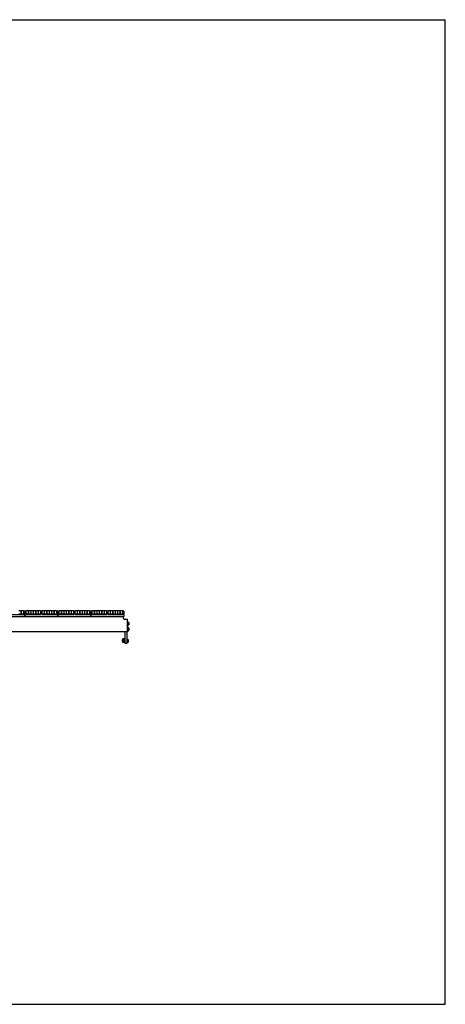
# Model space of a CAD drawing. Header units: inches. Extents: x 0 to 176, y 0 to 136.
# Tile 11 of 11: x 117 to 176, y 0 to 136. Entities that reach past the tile are written whole.
import ezdxf

# ---------------------------------------------------------------- set-up
doc = ezdxf.new("R2010")
doc.units = ezdxf.units.IN
doc.header["$LTSCALE"] = 9.68
doc.header["$MEASUREMENT"] = 0
doc.layers.get('0').update_dxf_attribs({"linetype": 'CONTINUOUS'})
for name, color, linetype in [('518353_WW_518353_34_BL4', 7, 'CONTINUOUS'), ('520309_BL123', 7, 'CONTINUOUS'), ('532387_BL136', 7, 'CONTINUOUS'), ('807_1830_11_1_SOLID1_BL261', 7, 'CONTINUOUS'), ('807_1830_11_1_SOLID1_BL273', 7, 'CONTINUOUS'), ('807_1830_11_1_SOLID1_BL285', 7, 'CONTINUOUS'), ('807_1830_12_1_SOLID1_BL254', 7, 'CONTINUOUS'), ('807_1830_12_1_SOLID1_BL266', 7, 'CONTINUOUS'), ('807_1830_12_1_SOLID1_BL278', 7, 'CONTINUOUS'), ('807_1830_13_1_SOLID1_BL256', 7, 'CONTINUOUS'), ('807_1830_13_1_SOLID1_BL268', 7, 'CONTINUOUS'), ('807_1830_13_1_SOLID1_BL280', 7, 'CONTINUOUS'), ('807_1830_19_1_SOLID1_BL255', 7, 'CONTINUOUS'), ('807_1830_19_1_SOLID1_BL267', 7, 'CONTINUOUS'), ('807_1830_19_1_SOLID1_BL279', 7, 'CONTINUOUS'), ('807_1830_1_SOLID1_BL253', 7, 'CONTINUOUS'), ('807_1830_1_SOLID1_BL265', 7, 'CONTINUOUS'), ('807_1830_1_SOLID1_BL277', 7, 'CONTINUOUS'), ('807_1830_20_1_SOLID1_BL251', 7, 'CONTINUOUS'), ('807_1830_20_1_SOLID1_BL263', 7, 'CONTINUOUS'), ('807_1830_20_1_SOLID1_BL275', 7, 'CONTINUOUS'), ('807_1830_20_1_SOLID1_BL287', 7, 'CONTINUOUS'), ('807_1830_22_1_SOLID1_BL143', 7, 'CONTINUOUS'), ('807_1830_22_1_SOLID1_BL156', 7, 'CONTINUOUS'), ('807_1830_22_1_SOLID1_BL157', 7, 'CONTINUOUS'), ('807_1830_22_1_SOLID1_BL158', 7, 'CONTINUOUS'), ('807_1830_29_1_SOLID1_BL250', 7, 'CONTINUOUS'), ('807_1830_29_1_SOLID1_BL262', 7, 'CONTINUOUS'), ('807_1830_29_1_SOLID1_BL274', 7, 'CONTINUOUS'), ('807_1830_29_1_SOLID1_BL286', 7, 'CONTINUOUS'), ('807_1830_30_1_SOLID1_BL260', 7, 'CONTINUOUS'), ('807_1830_30_1_SOLID1_BL272', 7, 'CONTINUOUS'), ('807_1830_30_1_SOLID1_BL284', 7, 'CONTINUOUS'), ('807_1830_34_1_SOLID1_BL259', 7, 'CONTINUOUS'), ('807_1830_34_1_SOLID1_BL271', 7, 'CONTINUOUS'), ('807_1830_34_1_SOLID1_BL283', 7, 'CONTINUOUS'), ('807_1830_35_1_SOLID1_BL257', 7, 'CONTINUOUS'), ('807_1830_35_1_SOLID1_BL269', 7, 'CONTINUOUS'), ('807_1830_35_1_SOLID1_BL281', 7, 'CONTINUOUS'), ('807_1830_4_1_SOLID1_BL252', 7, 'CONTINUOUS'), ('807_1830_4_1_SOLID1_BL264', 7, 'CONTINUOUS'), ('807_1830_4_1_SOLID1_BL276', 7, 'CONTINUOUS'), ('807_1830_5_1_SOLID1_BL258', 7, 'CONTINUOUS'), ('807_1830_5_1_SOLID1_BL270', 7, 'CONTINUOUS'), ('807_1830_5_1_SOLID1_BL282', 7, 'CONTINUOUS'), ('960616MSSF_BL13', 7, 'CONTINUOUS'), ('960616MSSF_BL26', 7, 'CONTINUOUS'), ('960616MSSF_BL291', 7, 'CONTINUOUS')]:
    doc.layers.add(name, color=color, linetype=linetype)

# ---------------------------------------------------------------- blocks, each defined once
blk = doc.blocks.new('518353_WW_518353_34_BL4', base_point=(91.37, 87.5))
at = {"layer": '518353_WW_518353_34_BL4', "color": 7, "linetype": 'CONTINUOUS'}
for p, q in [((117.91, 53.56), (117.88, 53.56)), ((122.47, 53.56), (122.44, 53.56)), ((127.03, 53.56), (127, 53.56)), ((131.52, 53.32), (131.52, 53.56)), ((131.64, 53.2), (132.1, 53.2)), ((132.1, 51.45), (132.1, 53.2)), ((132.1, 51.45), (96.93, 51.45))]:
    blk.add_line(p, q, dxfattribs=at)
blk.add_arc((131.64, 53.32), 0.125, 180, 270, dxfattribs=at)
blk = doc.blocks.new('960616MSSF_BL13', base_point=(90.35, 86.78))
at = {"layer": '960616MSSF_BL13', "color": 7, "linetype": 'CONTINUOUS'}
for p, q in [((131.37, 50.31), (131.38, 50.33)), ((131.38, 50.33), (131.43, 50.33)), ((131.38, 50.09), (131.38, 50.33)), ((131.62, 50.33), (131.75, 50.33)), ((132, 50.48), (132.05, 50.48)), ((132.05, 50.48), (132.05, 49.94)), ((132.05, 50.39), (132.15, 50.39)), ((132.15, 50.39), (132.16, 50.38)), ((132.17, 50.36), (132.16, 50.38)), ((132.17, 50.36), (132.17, 50.06)), ((131.37, 50.1), (131.37, 50.31)), ((131.37, 50.1), (131.38, 50.09)), ((131.38, 50.09), (131.43, 50.09)), ((131.62, 50.09), (131.75, 50.09)), ((132, 49.94), (132.05, 49.94)), ((132.05, 50.31), (132.15, 50.31)), ((132.05, 50.13), (132.15, 50.13)), ((132.05, 50.03), (132.15, 50.03)), ((132.15, 50.03), (132.16, 50.03)), ((132.17, 50.06), (132.16, 50.03))]:
    blk.add_line(p, q, dxfattribs=at)
for points, knots in [([(132.16, 50.38), (132.16, 50.38), (132.16, 50.37), (132.17, 50.36), (132.17, 50.36), (132.17, 50.35), (132.17, 50.34), (132.17, 50.34), (132.16, 50.33), (132.16, 50.32), (132.16, 50.32), (132.15, 50.31)], [0, 0, 0, 0, 0.129736, 0.253834, 0.373695, 0.432869, 0.492017, 0.611675, 0.735403, 0.864732, 1, 1, 1, 1]), ([(132.15, 50.31), (132.16, 50.31), (132.16, 50.29), (132.16, 50.27), (132.17, 50.24), (132.17, 50.22), (132.17, 50.2), (132.16, 50.18), (132.16, 50.15), (132.16, 50.14), (132.15, 50.13)], [0, 0, 0, 0, 0.125019, 0.250023, 0.375015, 0.5, 0.624985, 0.749977, 0.874981, 1, 1, 1, 1]), ([(132.15, 50.13), (132.16, 50.13), (132.16, 50.12), (132.16, 50.11), (132.17, 50.09), (132.17, 50.08), (132.17, 50.07), (132.16, 50.05), (132.16, 50.04), (132.16, 50.03), (132.15, 50.03)], [0, 0, 0, 0, 0.128962, 0.254921, 0.378248, 0.500004, 0.621761, 0.745092, 0.871044, 1, 1, 1, 1])]:
    blk.add_open_spline(points, degree=3, knots=knots, dxfattribs=at)
blk = doc.blocks.new('960616MSSF_BL26', base_point=(91.51, 88.02))
at = {"layer": '960616MSSF_BL26', "color": 7, "linetype": 'CONTINUOUS'}
for p, q in [((132.1, 52.85), (132.16, 52.85)), ((132.1, 52.31), (132.16, 52.31)), ((132.16, 52.85), (132.16, 52.31)), ((132.16, 52.74), (132.26, 52.74)), ((132.16, 52.74), (132.26, 52.74)), ((132.16, 52.58), (132.26, 52.58)), ((132.16, 52.42), (132.26, 52.42)), ((132.28, 52.73), (132.27, 52.74)), ((132.28, 52.43), (132.27, 52.42)), ((132.28, 52.73), (132.28, 52.43))]:
    blk.add_line(p, q, dxfattribs=at)
for points, knots in [([(132.26, 52.74), (132.26, 52.74), (132.26, 52.74), (132.26, 52.74), (132.27, 52.74), (132.27, 52.74), (132.27, 52.74), (132.27, 52.74), (132.27, 52.74), (132.27, 52.74), (132.27, 52.74), (132.27, 52.74), (132.27, 52.74)], [0, 0, 0, 0, 0.207334, 0.395169, 0.56139, 0.703732, 0.81999, 0.908503, 0.941976, 0.968184, 0.9873, 1, 1, 1, 1]), ([(132.27, 52.74), (132.27, 52.74), (132.27, 52.74), (132.27, 52.74), (132.27, 52.74), (132.27, 52.74), (132.27, 52.74), (132.27, 52.74), (132.27, 52.74), (132.27, 52.74), (132.27, 52.74), (132.27, 52.74), (132.27, 52.74), (132.27, 52.74), (132.26, 52.74), (132.26, 52.74), (132.26, 52.74), (132.26, 52.74)], [0, 0, 0, 0, 0.00499, 0.009765, 0.015361, 0.022449, 0.042206, 0.070138, 0.106468, 0.151145, 0.203981, 0.264753, 0.333212, 0.409052, 0.581499, 0.779351, 1, 1, 1, 1]), ([(132.26, 52.74), (132.26, 52.73), (132.26, 52.72), (132.27, 52.7), (132.27, 52.68), (132.27, 52.66), (132.27, 52.64), (132.27, 52.62), (132.26, 52.6), (132.26, 52.58), (132.26, 52.58)], [0, 0, 0, 0, 0.125633, 0.250781, 0.375513, 0.5, 0.624487, 0.749219, 0.874368, 1, 1, 1, 1]), ([(132.26, 52.58), (132.26, 52.57), (132.26, 52.56), (132.27, 52.54), (132.27, 52.52), (132.27, 52.5), (132.27, 52.48), (132.27, 52.46), (132.26, 52.44), (132.26, 52.43), (132.26, 52.42)], [0, 0, 0, 0, 0.125779, 0.250962, 0.375633, 0.500001, 0.624369, 0.74904, 0.874222, 1, 1, 1, 1]), ([(132.26, 52.42), (132.26, 52.42), (132.26, 52.42), (132.26, 52.42), (132.27, 52.42), (132.27, 52.42), (132.27, 52.42), (132.27, 52.42), (132.27, 52.42), (132.27, 52.42), (132.27, 52.42), (132.27, 52.42), (132.27, 52.42)], [0, 0, 0, 0, 0.207334, 0.395169, 0.56139, 0.703732, 0.81999, 0.908503, 0.941976, 0.968184, 0.9873, 1, 1, 1, 1])]:
    blk.add_open_spline(points, degree=3, knots=knots, dxfattribs=at)
blk = doc.blocks.new('520309_BL123', base_point=(89.4, 86.64))
at = {"layer": '520309_BL123', "color": 7, "linetype": 'CONTINUOUS'}
for p, q in [((131.75, 49.83), (131.75, 51.45)), ((132, 51.45), (132, 49.83)), ((132, 49.83), (131.75, 49.83))]:
    blk.add_line(p, q, dxfattribs=at)
blk = doc.blocks.new('532387_BL136', base_point=(89.59, 86.51))
at = {"layer": '532387_BL136', "color": 7, "linetype": 'CONTINUOUS'}
for p, q in [((131.62, 50.46), (131.43, 50.46)), ((131.43, 49.96), (131.43, 50.46)), ((131.62, 49.96), (131.62, 50.46)), ((131.62, 49.96), (131.43, 49.96))]:
    blk.add_line(p, q, dxfattribs=at)
blk = doc.blocks.new('807_1830_22_1_SOLID1_BL143', base_point=(83.79, 81.44))
at = {"layer": '807_1830_22_1_SOLID1_BL143', "color": 7, "linetype": 'CONTINUOUS'}
for p, q in [((113.35, 53.56), (117.88, 53.56)), ((115.69, 53.85), (117.75, 53.85)), ((117.41, 54.3), (117.38, 54.3)), ((117.41, 54.04), (117.38, 54.04)), ((117.88, 54.3), (117.72, 54.3)), ((117.75, 54.04), (117.72, 54.04)), ((117.75, 53.85), (117.75, 54.3)), ((117.88, 54.3), (117.88, 53.56))]:
    blk.add_line(p, q, dxfattribs=at)
blk = doc.blocks.new('807_1830_22_1_SOLID1_BL156', base_point=(90.63, 88.28))
at = {"layer": '807_1830_22_1_SOLID1_BL156', "color": 7, "linetype": 'CONTINUOUS'}
for p, q in [((127.2, 54.3), (127.03, 54.3)), ((127.03, 53.56), (127.03, 54.3)), ((127.03, 53.56), (131.56, 53.56)), ((127.17, 54.3), (127.17, 53.85)), ((127.2, 54.04), (127.17, 54.04)), ((127.17, 53.85), (129.23, 53.85)), ((127.54, 54.3), (127.51, 54.3)), ((127.54, 54.04), (127.51, 54.04)), ((127.88, 54.3), (127.85, 54.3)), ((127.88, 54.04), (127.85, 54.04)), ((128.22, 54.3), (128.19, 54.3)), ((128.22, 54.04), (128.19, 54.04)), ((128.55, 54.3), (128.52, 54.3)), ((128.55, 54.04), (128.52, 54.04)), ((128.89, 54.3), (128.86, 54.3)), ((128.89, 54.04), (128.86, 54.04)), ((129.4, 54.3), (129.2, 54.3)), ((129.23, 54.04), (129.2, 54.04)), ((129.23, 53.85), (129.23, 54.3)), ((129.37, 54.3), (129.37, 53.85)), ((129.4, 54.04), (129.37, 54.04)), ((129.37, 53.85), (131.43, 53.85)), ((129.73, 54.3), (129.7, 54.3)), ((129.73, 54.04), (129.7, 54.04)), ((130.07, 54.3), (130.04, 54.3)), ((130.07, 54.04), (130.04, 54.04)), ((130.41, 54.3), (130.38, 54.3)), ((130.41, 54.04), (130.38, 54.04)), ((130.75, 54.3), (130.72, 54.3)), ((130.75, 54.04), (130.72, 54.04)), ((131.09, 54.3), (131.06, 54.3)), ((131.09, 54.04), (131.06, 54.04)), ((131.56, 54.3), (131.4, 54.3)), ((131.43, 54.04), (131.4, 54.04)), ((131.43, 53.85), (131.43, 54.3)), ((131.56, 54.3), (131.56, 53.56))]:
    blk.add_line(p, q, dxfattribs=at)
blk = doc.blocks.new('807_1830_22_1_SOLID1_BL157', base_point=(88.35, 86))
at = {"layer": '807_1830_22_1_SOLID1_BL157', "color": 7, "linetype": 'CONTINUOUS'}
for p, q in [((122.64, 54.3), (122.47, 54.3)), ((122.47, 53.56), (122.47, 54.3)), ((122.47, 53.56), (127, 53.56)), ((122.61, 54.3), (122.61, 53.85)), ((122.64, 54.04), (122.61, 54.04)), ((122.61, 53.85), (124.67, 53.85)), ((122.98, 54.3), (122.95, 54.3)), ((122.98, 54.04), (122.95, 54.04)), ((123.32, 54.3), (123.29, 54.3)), ((123.32, 54.04), (123.29, 54.04)), ((123.66, 54.3), (123.63, 54.3)), ((123.66, 54.04), (123.63, 54.04)), ((123.99, 54.3), (123.96, 54.3)), ((123.99, 54.04), (123.96, 54.04)), ((124.33, 54.3), (124.3, 54.3)), ((124.33, 54.04), (124.3, 54.04)), ((124.84, 54.3), (124.64, 54.3)), ((124.67, 54.04), (124.64, 54.04)), ((124.67, 53.85), (124.67, 54.3)), ((124.81, 54.3), (124.81, 53.85)), ((124.84, 54.04), (124.81, 54.04)), ((124.81, 53.85), (126.87, 53.85)), ((125.17, 54.3), (125.14, 54.3)), ((125.17, 54.04), (125.14, 54.04)), ((125.51, 54.3), (125.48, 54.3)), ((125.51, 54.04), (125.48, 54.04)), ((125.85, 54.3), (125.82, 54.3)), ((125.85, 54.04), (125.82, 54.04)), ((126.19, 54.3), (126.16, 54.3)), ((126.19, 54.04), (126.16, 54.04)), ((126.53, 54.3), (126.5, 54.3)), ((126.53, 54.04), (126.5, 54.04)), ((127, 54.3), (126.84, 54.3)), ((126.87, 54.04), (126.84, 54.04)), ((126.87, 53.85), (126.87, 54.3)), ((127, 54.3), (127, 53.56))]:
    blk.add_line(p, q, dxfattribs=at)
blk = doc.blocks.new('807_1830_22_1_SOLID1_BL158', base_point=(86.07, 83.72))
at = {"layer": '807_1830_22_1_SOLID1_BL158', "color": 7, "linetype": 'CONTINUOUS'}
for p, q in [((118.08, 54.3), (117.91, 54.3)), ((117.91, 53.56), (117.91, 54.3)), ((117.91, 53.56), (122.44, 53.56)), ((118.05, 54.3), (118.05, 53.85)), ((118.08, 54.04), (118.05, 54.04)), ((118.05, 53.85), (120.11, 53.85)), ((118.42, 54.3), (118.39, 54.3)), ((118.42, 54.04), (118.39, 54.04)), ((118.76, 54.3), (118.73, 54.3)), ((118.76, 54.04), (118.73, 54.04)), ((119.1, 54.3), (119.07, 54.3)), ((119.1, 54.04), (119.07, 54.04)), ((119.43, 54.3), (119.4, 54.3)), ((119.43, 54.04), (119.4, 54.04)), ((119.77, 54.3), (119.74, 54.3)), ((119.77, 54.04), (119.74, 54.04)), ((120.28, 54.3), (120.08, 54.3)), ((120.11, 54.04), (120.08, 54.04)), ((120.11, 53.85), (120.11, 54.3)), ((120.25, 54.3), (120.25, 53.85)), ((120.28, 54.04), (120.25, 54.04)), ((120.25, 53.85), (122.31, 53.85)), ((120.61, 54.3), (120.58, 54.3)), ((120.61, 54.04), (120.58, 54.04)), ((120.95, 54.3), (120.92, 54.3)), ((120.95, 54.04), (120.92, 54.04)), ((121.29, 54.3), (121.26, 54.3)), ((121.29, 54.04), (121.26, 54.04)), ((121.63, 54.3), (121.6, 54.3)), ((121.63, 54.04), (121.6, 54.04)), ((121.97, 54.3), (121.94, 54.3)), ((121.97, 54.04), (121.94, 54.04)), ((122.44, 54.3), (122.28, 54.3)), ((122.31, 54.04), (122.28, 54.04)), ((122.31, 53.85), (122.31, 54.3)), ((122.44, 54.3), (122.44, 53.56))]:
    blk.add_line(p, q, dxfattribs=at)
blk = doc.blocks.new('807_1830_29_1_SOLID1_BL250', base_point=(91.28, 88.37))
at = {"layer": '807_1830_29_1_SOLID1_BL250', "color": 7, "linetype": 'CONTINUOUS'}
for p, q in [((131.4, 54.35), (131.09, 54.35)), ((131.09, 53.9), (131.09, 54.35)), ((131.4, 53.9), (131.09, 53.9)), ((131.4, 54.35), (131.4, 53.9))]:
    blk.add_line(p, q, dxfattribs=at)
blk = doc.blocks.new('807_1830_20_1_SOLID1_BL251', base_point=(91.11, 88.2))
at = {"layer": '807_1830_20_1_SOLID1_BL251', "color": 7, "linetype": 'CONTINUOUS'}
for p, q in [((131.06, 54.35), (130.75, 54.35)), ((130.75, 53.9), (130.75, 54.35)), ((131.06, 53.9), (130.75, 53.9)), ((131.06, 54.35), (131.06, 53.9))]:
    blk.add_line(p, q, dxfattribs=at)
blk = doc.blocks.new('807_1830_4_1_SOLID1_BL252', base_point=(90.94, 88.03))
at = {"layer": '807_1830_4_1_SOLID1_BL252', "color": 7, "linetype": 'CONTINUOUS'}
for p, q in [((130.72, 54.35), (130.41, 54.35)), ((130.41, 53.9), (130.41, 54.35)), ((130.72, 53.9), (130.41, 53.9)), ((130.72, 54.35), (130.72, 53.9))]:
    blk.add_line(p, q, dxfattribs=at)
blk = doc.blocks.new('807_1830_1_SOLID1_BL253', base_point=(90.77, 87.86))
at = {"layer": '807_1830_1_SOLID1_BL253', "color": 7, "linetype": 'CONTINUOUS'}
for p, q in [((130.38, 54.35), (130.07, 54.35)), ((130.07, 53.9), (130.07, 54.35)), ((130.38, 53.9), (130.07, 53.9)), ((130.38, 54.35), (130.38, 53.9))]:
    blk.add_line(p, q, dxfattribs=at)
blk = doc.blocks.new('807_1830_12_1_SOLID1_BL254', base_point=(90.6, 87.69))
at = {"layer": '807_1830_12_1_SOLID1_BL254', "color": 7, "linetype": 'CONTINUOUS'}
for p, q in [((130.04, 54.35), (129.73, 54.35)), ((129.73, 53.9), (129.73, 54.35)), ((130.04, 53.9), (129.73, 53.9)), ((130.04, 54.35), (130.04, 53.9))]:
    blk.add_line(p, q, dxfattribs=at)
blk = doc.blocks.new('807_1830_19_1_SOLID1_BL255', base_point=(90.43, 87.53))
at = {"layer": '807_1830_19_1_SOLID1_BL255', "color": 7, "linetype": 'CONTINUOUS'}
for p, q in [((129.7, 54.35), (129.4, 54.35)), ((129.4, 53.9), (129.4, 54.35)), ((129.7, 53.9), (129.4, 53.9)), ((129.7, 54.35), (129.7, 53.9))]:
    blk.add_line(p, q, dxfattribs=at)
blk = doc.blocks.new('807_1830_13_1_SOLID1_BL256', base_point=(90.18, 87.27))
at = {"layer": '807_1830_13_1_SOLID1_BL256', "color": 7, "linetype": 'CONTINUOUS'}
for p, q in [((129.2, 54.35), (128.89, 54.35)), ((128.89, 53.9), (128.89, 54.35)), ((129.2, 53.9), (128.89, 53.9)), ((129.2, 54.35), (129.2, 53.9))]:
    blk.add_line(p, q, dxfattribs=at)
blk = doc.blocks.new('807_1830_35_1_SOLID1_BL257', base_point=(90.01, 87.11))
at = {"layer": '807_1830_35_1_SOLID1_BL257', "color": 7, "linetype": 'CONTINUOUS'}
for p, q in [((128.86, 54.35), (128.55, 54.35)), ((128.55, 53.9), (128.55, 54.35)), ((128.86, 53.9), (128.55, 53.9)), ((128.86, 54.35), (128.86, 53.9))]:
    blk.add_line(p, q, dxfattribs=at)
blk = doc.blocks.new('807_1830_5_1_SOLID1_BL258', base_point=(89.84, 86.94))
at = {"layer": '807_1830_5_1_SOLID1_BL258', "color": 7, "linetype": 'CONTINUOUS'}
for p, q in [((128.52, 54.35), (128.22, 54.35)), ((128.22, 53.9), (128.22, 54.35)), ((128.52, 53.9), (128.22, 53.9)), ((128.52, 54.35), (128.52, 53.9))]:
    blk.add_line(p, q, dxfattribs=at)
blk = doc.blocks.new('807_1830_34_1_SOLID1_BL259', base_point=(89.67, 86.77))
at = {"layer": '807_1830_34_1_SOLID1_BL259', "color": 7, "linetype": 'CONTINUOUS'}
for p, q in [((128.19, 54.35), (127.88, 54.35)), ((127.88, 53.9), (127.88, 54.35)), ((128.19, 53.9), (127.88, 53.9)), ((128.19, 54.35), (128.19, 53.9))]:
    blk.add_line(p, q, dxfattribs=at)
blk = doc.blocks.new('807_1830_30_1_SOLID1_BL260', base_point=(89.51, 86.6))
at = {"layer": '807_1830_30_1_SOLID1_BL260', "color": 7, "linetype": 'CONTINUOUS'}
for p, q in [((127.85, 54.35), (127.54, 54.35)), ((127.54, 53.9), (127.54, 54.35)), ((127.85, 53.9), (127.54, 53.9)), ((127.85, 54.35), (127.85, 53.9))]:
    blk.add_line(p, q, dxfattribs=at)
blk = doc.blocks.new('807_1830_11_1_SOLID1_BL261', base_point=(89.34, 86.43))
at = {"layer": '807_1830_11_1_SOLID1_BL261', "color": 7, "linetype": 'CONTINUOUS'}
for p, q in [((127.51, 54.35), (127.2, 54.35)), ((127.2, 53.9), (127.2, 54.35)), ((127.51, 53.9), (127.2, 53.9)), ((127.51, 54.35), (127.51, 53.9))]:
    blk.add_line(p, q, dxfattribs=at)
blk = doc.blocks.new('807_1830_29_1_SOLID1_BL262', base_point=(89, 86.09))
at = {"layer": '807_1830_29_1_SOLID1_BL262', "color": 7, "linetype": 'CONTINUOUS'}
for p, q in [((126.84, 54.35), (126.53, 54.35)), ((126.53, 53.9), (126.53, 54.35)), ((126.84, 53.9), (126.53, 53.9)), ((126.84, 54.35), (126.84, 53.9))]:
    blk.add_line(p, q, dxfattribs=at)
blk = doc.blocks.new('807_1830_20_1_SOLID1_BL263', base_point=(88.83, 85.92))
at = {"layer": '807_1830_20_1_SOLID1_BL263', "color": 7, "linetype": 'CONTINUOUS'}
for p, q in [((126.5, 54.35), (126.19, 54.35)), ((126.19, 53.9), (126.19, 54.35)), ((126.5, 53.9), (126.19, 53.9)), ((126.5, 54.35), (126.5, 53.9))]:
    blk.add_line(p, q, dxfattribs=at)
blk = doc.blocks.new('807_1830_4_1_SOLID1_BL264', base_point=(88.66, 85.75))
at = {"layer": '807_1830_4_1_SOLID1_BL264', "color": 7, "linetype": 'CONTINUOUS'}
for p, q in [((126.16, 54.35), (125.85, 54.35)), ((125.85, 53.9), (125.85, 54.35)), ((126.16, 53.9), (125.85, 53.9)), ((126.16, 54.35), (126.16, 53.9))]:
    blk.add_line(p, q, dxfattribs=at)
blk = doc.blocks.new('807_1830_1_SOLID1_BL265', base_point=(88.49, 85.58))
at = {"layer": '807_1830_1_SOLID1_BL265', "color": 7, "linetype": 'CONTINUOUS'}
for p, q in [((125.82, 54.35), (125.51, 54.35)), ((125.51, 53.9), (125.51, 54.35)), ((125.82, 53.9), (125.51, 53.9)), ((125.82, 54.35), (125.82, 53.9))]:
    blk.add_line(p, q, dxfattribs=at)
blk = doc.blocks.new('807_1830_12_1_SOLID1_BL266', base_point=(88.32, 85.41))
at = {"layer": '807_1830_12_1_SOLID1_BL266', "color": 7, "linetype": 'CONTINUOUS'}
for p, q in [((125.48, 54.35), (125.17, 54.35)), ((125.17, 53.9), (125.17, 54.35)), ((125.48, 53.9), (125.17, 53.9)), ((125.48, 54.35), (125.48, 53.9))]:
    blk.add_line(p, q, dxfattribs=at)
blk = doc.blocks.new('807_1830_19_1_SOLID1_BL267', base_point=(88.15, 85.25))
at = {"layer": '807_1830_19_1_SOLID1_BL267', "color": 7, "linetype": 'CONTINUOUS'}
for p, q in [((125.14, 54.35), (124.84, 54.35)), ((124.84, 53.9), (124.84, 54.35)), ((125.14, 53.9), (124.84, 53.9)), ((125.14, 54.35), (125.14, 53.9))]:
    blk.add_line(p, q, dxfattribs=at)
blk = doc.blocks.new('807_1830_13_1_SOLID1_BL268', base_point=(87.9, 84.99))
at = {"layer": '807_1830_13_1_SOLID1_BL268', "color": 7, "linetype": 'CONTINUOUS'}
for p, q in [((124.64, 54.35), (124.33, 54.35)), ((124.33, 53.9), (124.33, 54.35)), ((124.64, 53.9), (124.33, 53.9)), ((124.64, 54.35), (124.64, 53.9))]:
    blk.add_line(p, q, dxfattribs=at)
blk = doc.blocks.new('807_1830_35_1_SOLID1_BL269', base_point=(87.73, 84.83))
at = {"layer": '807_1830_35_1_SOLID1_BL269', "color": 7, "linetype": 'CONTINUOUS'}
for p, q in [((124.3, 54.35), (123.99, 54.35)), ((123.99, 53.9), (123.99, 54.35)), ((124.3, 53.9), (123.99, 53.9)), ((124.3, 54.35), (124.3, 53.9))]:
    blk.add_line(p, q, dxfattribs=at)
blk = doc.blocks.new('807_1830_5_1_SOLID1_BL270', base_point=(87.56, 84.66))
at = {"layer": '807_1830_5_1_SOLID1_BL270', "color": 7, "linetype": 'CONTINUOUS'}
for p, q in [((123.96, 54.35), (123.66, 54.35)), ((123.66, 53.9), (123.66, 54.35)), ((123.96, 53.9), (123.66, 53.9)), ((123.96, 54.35), (123.96, 53.9))]:
    blk.add_line(p, q, dxfattribs=at)
blk = doc.blocks.new('807_1830_34_1_SOLID1_BL271', base_point=(87.39, 84.49))
at = {"layer": '807_1830_34_1_SOLID1_BL271', "color": 7, "linetype": 'CONTINUOUS'}
for p, q in [((123.63, 54.35), (123.32, 54.35)), ((123.32, 53.9), (123.32, 54.35)), ((123.63, 53.9), (123.32, 53.9)), ((123.63, 54.35), (123.63, 53.9))]:
    blk.add_line(p, q, dxfattribs=at)
blk = doc.blocks.new('807_1830_30_1_SOLID1_BL272', base_point=(87.23, 84.32))
at = {"layer": '807_1830_30_1_SOLID1_BL272', "color": 7, "linetype": 'CONTINUOUS'}
for p, q in [((123.29, 54.35), (122.98, 54.35)), ((122.98, 53.9), (122.98, 54.35)), ((123.29, 53.9), (122.98, 53.9)), ((123.29, 54.35), (123.29, 53.9))]:
    blk.add_line(p, q, dxfattribs=at)
blk = doc.blocks.new('807_1830_11_1_SOLID1_BL273', base_point=(87.06, 84.15))
at = {"layer": '807_1830_11_1_SOLID1_BL273', "color": 7, "linetype": 'CONTINUOUS'}
for p, q in [((122.95, 54.35), (122.64, 54.35)), ((122.64, 53.9), (122.64, 54.35)), ((122.95, 53.9), (122.64, 53.9)), ((122.95, 54.35), (122.95, 53.9))]:
    blk.add_line(p, q, dxfattribs=at)
blk = doc.blocks.new('807_1830_29_1_SOLID1_BL274', base_point=(86.72, 83.81))
at = {"layer": '807_1830_29_1_SOLID1_BL274', "color": 7, "linetype": 'CONTINUOUS'}
for p, q in [((122.28, 54.35), (121.97, 54.35)), ((121.97, 53.9), (121.97, 54.35)), ((122.28, 53.9), (121.97, 53.9)), ((122.28, 54.35), (122.28, 53.9))]:
    blk.add_line(p, q, dxfattribs=at)
blk = doc.blocks.new('807_1830_20_1_SOLID1_BL275', base_point=(86.55, 83.64))
at = {"layer": '807_1830_20_1_SOLID1_BL275', "color": 7, "linetype": 'CONTINUOUS'}
for p, q in [((121.94, 54.35), (121.63, 54.35)), ((121.63, 53.9), (121.63, 54.35)), ((121.94, 53.9), (121.63, 53.9)), ((121.94, 54.35), (121.94, 53.9))]:
    blk.add_line(p, q, dxfattribs=at)
blk = doc.blocks.new('807_1830_4_1_SOLID1_BL276', base_point=(86.38, 83.47))
at = {"layer": '807_1830_4_1_SOLID1_BL276', "color": 7, "linetype": 'CONTINUOUS'}
for p, q in [((121.6, 54.35), (121.29, 54.35)), ((121.29, 53.9), (121.29, 54.35)), ((121.6, 53.9), (121.29, 53.9)), ((121.6, 54.35), (121.6, 53.9))]:
    blk.add_line(p, q, dxfattribs=at)
blk = doc.blocks.new('807_1830_1_SOLID1_BL277', base_point=(86.21, 83.3))
at = {"layer": '807_1830_1_SOLID1_BL277', "color": 7, "linetype": 'CONTINUOUS'}
for p, q in [((121.26, 54.35), (120.95, 54.35)), ((120.95, 53.9), (120.95, 54.35)), ((121.26, 53.9), (120.95, 53.9)), ((121.26, 54.35), (121.26, 53.9))]:
    blk.add_line(p, q, dxfattribs=at)
blk = doc.blocks.new('807_1830_12_1_SOLID1_BL278', base_point=(86.04, 83.13))
at = {"layer": '807_1830_12_1_SOLID1_BL278', "color": 7, "linetype": 'CONTINUOUS'}
for p, q in [((120.92, 54.35), (120.61, 54.35)), ((120.61, 53.9), (120.61, 54.35)), ((120.92, 53.9), (120.61, 53.9)), ((120.92, 54.35), (120.92, 53.9))]:
    blk.add_line(p, q, dxfattribs=at)
blk = doc.blocks.new('807_1830_19_1_SOLID1_BL279', base_point=(85.87, 82.97))
at = {"layer": '807_1830_19_1_SOLID1_BL279', "color": 7, "linetype": 'CONTINUOUS'}
for p, q in [((120.58, 54.35), (120.28, 54.35)), ((120.28, 53.9), (120.28, 54.35)), ((120.58, 53.9), (120.28, 53.9)), ((120.58, 54.35), (120.58, 53.9))]:
    blk.add_line(p, q, dxfattribs=at)
blk = doc.blocks.new('807_1830_13_1_SOLID1_BL280', base_point=(85.62, 82.71))
at = {"layer": '807_1830_13_1_SOLID1_BL280', "color": 7, "linetype": 'CONTINUOUS'}
for p, q in [((120.08, 54.35), (119.77, 54.35)), ((119.77, 53.9), (119.77, 54.35)), ((120.08, 53.9), (119.77, 53.9)), ((120.08, 54.35), (120.08, 53.9))]:
    blk.add_line(p, q, dxfattribs=at)
blk = doc.blocks.new('807_1830_35_1_SOLID1_BL281', base_point=(85.45, 82.55))
at = {"layer": '807_1830_35_1_SOLID1_BL281', "color": 7, "linetype": 'CONTINUOUS'}
for p, q in [((119.74, 54.35), (119.43, 54.35)), ((119.43, 53.9), (119.43, 54.35)), ((119.74, 53.9), (119.43, 53.9)), ((119.74, 54.35), (119.74, 53.9))]:
    blk.add_line(p, q, dxfattribs=at)
blk = doc.blocks.new('807_1830_5_1_SOLID1_BL282', base_point=(85.28, 82.38))
at = {"layer": '807_1830_5_1_SOLID1_BL282', "color": 7, "linetype": 'CONTINUOUS'}
for p, q in [((119.4, 54.35), (119.1, 54.35)), ((119.1, 53.9), (119.1, 54.35)), ((119.4, 53.9), (119.1, 53.9)), ((119.4, 54.35), (119.4, 53.9))]:
    blk.add_line(p, q, dxfattribs=at)
blk = doc.blocks.new('807_1830_34_1_SOLID1_BL283', base_point=(85.11, 82.21))
at = {"layer": '807_1830_34_1_SOLID1_BL283', "color": 7, "linetype": 'CONTINUOUS'}
for p, q in [((119.07, 54.35), (118.76, 54.35)), ((118.76, 53.9), (118.76, 54.35)), ((119.07, 53.9), (118.76, 53.9)), ((119.07, 54.35), (119.07, 53.9))]:
    blk.add_line(p, q, dxfattribs=at)
blk = doc.blocks.new('807_1830_30_1_SOLID1_BL284', base_point=(84.95, 82.04))
at = {"layer": '807_1830_30_1_SOLID1_BL284', "color": 7, "linetype": 'CONTINUOUS'}
for p, q in [((118.73, 54.35), (118.42, 54.35)), ((118.42, 53.9), (118.42, 54.35)), ((118.73, 53.9), (118.42, 53.9)), ((118.73, 54.35), (118.73, 53.9))]:
    blk.add_line(p, q, dxfattribs=at)
blk = doc.blocks.new('807_1830_11_1_SOLID1_BL285', base_point=(84.78, 81.87))
at = {"layer": '807_1830_11_1_SOLID1_BL285', "color": 7, "linetype": 'CONTINUOUS'}
for p, q in [((118.39, 54.35), (118.08, 54.35)), ((118.08, 53.9), (118.08, 54.35)), ((118.39, 53.9), (118.08, 53.9)), ((118.39, 54.35), (118.39, 53.9))]:
    blk.add_line(p, q, dxfattribs=at)
blk = doc.blocks.new('807_1830_29_1_SOLID1_BL286', base_point=(84.44, 81.53))
at = {"layer": '807_1830_29_1_SOLID1_BL286', "color": 7, "linetype": 'CONTINUOUS'}
for p, q in [((117.72, 54.35), (117.41, 54.35)), ((117.41, 53.9), (117.41, 54.35)), ((117.72, 53.9), (117.41, 53.9)), ((117.72, 54.35), (117.72, 53.9))]:
    blk.add_line(p, q, dxfattribs=at)
blk = doc.blocks.new('807_1830_20_1_SOLID1_BL287', base_point=(84.27, 81.36))
at = {"layer": '807_1830_20_1_SOLID1_BL287', "color": 7, "linetype": 'CONTINUOUS'}
for p, q in [((117.38, 54.35), (117.07, 54.35)), ((117.38, 53.9), (117.07, 53.9)), ((117.38, 54.35), (117.38, 53.9))]:
    blk.add_line(p, q, dxfattribs=at)
blk = doc.blocks.new('960616MSSF_BL291', base_point=(132.19, 51.83))
at = {"layer": '960616MSSF_BL291', "color": 7, "linetype": 'CONTINUOUS'}
for p, q in [((132.1, 52.1), (132.16, 52.1)), ((132.16, 52.1), (132.16, 51.56)), ((132.16, 51.99), (132.26, 51.99)), ((132.16, 51.99), (132.26, 51.99)), ((132.16, 51.83), (132.26, 51.83)), ((132.28, 51.98), (132.27, 51.99)), ((132.28, 51.68), (132.27, 51.67)), ((132.28, 51.98), (132.28, 51.68)), ((132.1, 51.56), (132.16, 51.56)), ((132.16, 51.67), (132.26, 51.67))]:
    blk.add_line(p, q, dxfattribs=at)
for points, knots in [([(132.26, 51.99), (132.26, 51.99), (132.26, 51.99), (132.26, 51.99), (132.27, 51.99), (132.27, 51.99), (132.27, 51.99), (132.27, 51.99), (132.27, 51.99), (132.27, 51.99), (132.27, 51.99), (132.27, 51.99), (132.27, 51.99)], [0, 0, 0, 0, 0.207334, 0.395169, 0.56139, 0.703732, 0.81999, 0.908503, 0.941976, 0.968184, 0.9873, 1, 1, 1, 1]), ([(132.27, 51.99), (132.27, 51.99), (132.27, 51.99), (132.27, 51.99), (132.27, 51.99), (132.27, 51.99), (132.27, 51.99), (132.27, 51.99), (132.27, 51.99), (132.27, 51.99), (132.27, 51.99), (132.27, 51.99), (132.27, 51.99), (132.27, 51.99), (132.26, 51.99), (132.26, 51.99), (132.26, 51.99), (132.26, 51.99)], [0, 0, 0, 0, 0.00499, 0.009765, 0.015361, 0.022449, 0.042206, 0.070138, 0.106468, 0.151145, 0.203981, 0.264753, 0.333212, 0.409052, 0.581499, 0.779351, 1, 1, 1, 1]), ([(132.26, 51.99), (132.26, 51.98), (132.26, 51.97), (132.27, 51.95), (132.27, 51.93), (132.27, 51.91), (132.27, 51.89), (132.27, 51.87), (132.26, 51.85), (132.26, 51.83), (132.26, 51.83)], [0, 0, 0, 0, 0.125633, 0.250781, 0.375513, 0.5, 0.624487, 0.749219, 0.874368, 1, 1, 1, 1]), ([(132.26, 51.83), (132.26, 51.82), (132.26, 51.81), (132.27, 51.79), (132.27, 51.77), (132.27, 51.75), (132.27, 51.73), (132.27, 51.71), (132.26, 51.69), (132.26, 51.68), (132.26, 51.67)], [0, 0, 0, 0, 0.125779, 0.250962, 0.375633, 0.500001, 0.624369, 0.74904, 0.874222, 1, 1, 1, 1]), ([(132.26, 51.67), (132.26, 51.67), (132.26, 51.67), (132.26, 51.67), (132.27, 51.67), (132.27, 51.67), (132.27, 51.67), (132.27, 51.67), (132.27, 51.67), (132.27, 51.67), (132.27, 51.67), (132.27, 51.67), (132.27, 51.67)], [0, 0, 0, 0, 0.207334, 0.395169, 0.56139, 0.703732, 0.81999, 0.908503, 0.941976, 0.968184, 0.9873, 1, 1, 1, 1])]:
    blk.add_open_spline(points, degree=3, knots=knots, dxfattribs=at)

msp = doc.modelspace()

# ---------------------------------------------------------------- linework, layer by layer
at = {"color": 7, "linetype": 'CONTINUOUS'}
for p, q in [((0, 136), (176, 136)), ((176, 0), (176, 136)), ((0, 0), (176, 0))]:
    msp.add_line(p, q, dxfattribs=at)

# ---------------------------------------------------------------- block references
at = {"layer": '518353_WW_518353_34_BL4'}
msp.add_blockref('518353_WW_518353_34_BL4', (91.37, 87.5), dxfattribs=at)
at = {"layer": '520309_BL123'}
msp.add_blockref('520309_BL123', (89.4, 86.64), dxfattribs=at)
at = {"layer": '532387_BL136'}
msp.add_blockref('532387_BL136', (89.59, 86.51), dxfattribs=at)
at = {"layer": '807_1830_11_1_SOLID1_BL261'}
msp.add_blockref('807_1830_11_1_SOLID1_BL261', (89.34, 86.43), dxfattribs=at)
at = {"layer": '807_1830_11_1_SOLID1_BL273'}
msp.add_blockref('807_1830_11_1_SOLID1_BL273', (87.06, 84.15), dxfattribs=at)
at = {"layer": '807_1830_11_1_SOLID1_BL285'}
msp.add_blockref('807_1830_11_1_SOLID1_BL285', (84.78, 81.87), dxfattribs=at)
at = {"layer": '807_1830_12_1_SOLID1_BL254'}
msp.add_blockref('807_1830_12_1_SOLID1_BL254', (90.6, 87.69), dxfattribs=at)
at = {"layer": '807_1830_12_1_SOLID1_BL266'}
msp.add_blockref('807_1830_12_1_SOLID1_BL266', (88.32, 85.41), dxfattribs=at)
at = {"layer": '807_1830_12_1_SOLID1_BL278'}
msp.add_blockref('807_1830_12_1_SOLID1_BL278', (86.04, 83.13), dxfattribs=at)
at = {"layer": '807_1830_13_1_SOLID1_BL256'}
msp.add_blockref('807_1830_13_1_SOLID1_BL256', (90.18, 87.27), dxfattribs=at)
at = {"layer": '807_1830_13_1_SOLID1_BL268'}
msp.add_blockref('807_1830_13_1_SOLID1_BL268', (87.9, 84.99), dxfattribs=at)
at = {"layer": '807_1830_13_1_SOLID1_BL280'}
msp.add_blockref('807_1830_13_1_SOLID1_BL280', (85.62, 82.71), dxfattribs=at)
at = {"layer": '807_1830_19_1_SOLID1_BL255'}
msp.add_blockref('807_1830_19_1_SOLID1_BL255', (90.43, 87.53), dxfattribs=at)
at = {"layer": '807_1830_19_1_SOLID1_BL267'}
msp.add_blockref('807_1830_19_1_SOLID1_BL267', (88.15, 85.25), dxfattribs=at)
at = {"layer": '807_1830_19_1_SOLID1_BL279'}
msp.add_blockref('807_1830_19_1_SOLID1_BL279', (85.87, 82.97), dxfattribs=at)
at = {"layer": '807_1830_1_SOLID1_BL253'}
msp.add_blockref('807_1830_1_SOLID1_BL253', (90.77, 87.86), dxfattribs=at)
at = {"layer": '807_1830_1_SOLID1_BL265'}
msp.add_blockref('807_1830_1_SOLID1_BL265', (88.49, 85.58), dxfattribs=at)
at = {"layer": '807_1830_1_SOLID1_BL277'}
msp.add_blockref('807_1830_1_SOLID1_BL277', (86.21, 83.3), dxfattribs=at)
at = {"layer": '807_1830_20_1_SOLID1_BL251'}
msp.add_blockref('807_1830_20_1_SOLID1_BL251', (91.11, 88.2), dxfattribs=at)
at = {"layer": '807_1830_20_1_SOLID1_BL263'}
msp.add_blockref('807_1830_20_1_SOLID1_BL263', (88.83, 85.92), dxfattribs=at)
at = {"layer": '807_1830_20_1_SOLID1_BL275'}
msp.add_blockref('807_1830_20_1_SOLID1_BL275', (86.55, 83.64), dxfattribs=at)
at = {"layer": '807_1830_20_1_SOLID1_BL287'}
msp.add_blockref('807_1830_20_1_SOLID1_BL287', (84.27, 81.36), dxfattribs=at)
at = {"layer": '807_1830_22_1_SOLID1_BL143'}
msp.add_blockref('807_1830_22_1_SOLID1_BL143', (83.79, 81.44), dxfattribs=at)
at = {"layer": '807_1830_22_1_SOLID1_BL156'}
msp.add_blockref('807_1830_22_1_SOLID1_BL156', (90.63, 88.28), dxfattribs=at)
at = {"layer": '807_1830_22_1_SOLID1_BL157'}
msp.add_blockref('807_1830_22_1_SOLID1_BL157', (88.35, 86), dxfattribs=at)
at = {"layer": '807_1830_22_1_SOLID1_BL158'}
msp.add_blockref('807_1830_22_1_SOLID1_BL158', (86.07, 83.72), dxfattribs=at)
at = {"layer": '807_1830_29_1_SOLID1_BL250'}
msp.add_blockref('807_1830_29_1_SOLID1_BL250', (91.28, 88.37), dxfattribs=at)
at = {"layer": '807_1830_29_1_SOLID1_BL262'}
msp.add_blockref('807_1830_29_1_SOLID1_BL262', (89, 86.09), dxfattribs=at)
at = {"layer": '807_1830_29_1_SOLID1_BL274'}
msp.add_blockref('807_1830_29_1_SOLID1_BL274', (86.72, 83.81), dxfattribs=at)
at = {"layer": '807_1830_29_1_SOLID1_BL286'}
msp.add_blockref('807_1830_29_1_SOLID1_BL286', (84.44, 81.53), dxfattribs=at)
at = {"layer": '807_1830_30_1_SOLID1_BL260'}
msp.add_blockref('807_1830_30_1_SOLID1_BL260', (89.51, 86.6), dxfattribs=at)
at = {"layer": '807_1830_30_1_SOLID1_BL272'}
msp.add_blockref('807_1830_30_1_SOLID1_BL272', (87.23, 84.32), dxfattribs=at)
at = {"layer": '807_1830_30_1_SOLID1_BL284'}
msp.add_blockref('807_1830_30_1_SOLID1_BL284', (84.95, 82.04), dxfattribs=at)
at = {"layer": '807_1830_34_1_SOLID1_BL259'}
msp.add_blockref('807_1830_34_1_SOLID1_BL259', (89.67, 86.77), dxfattribs=at)
at = {"layer": '807_1830_34_1_SOLID1_BL271'}
msp.add_blockref('807_1830_34_1_SOLID1_BL271', (87.39, 84.49), dxfattribs=at)
at = {"layer": '807_1830_34_1_SOLID1_BL283'}
msp.add_blockref('807_1830_34_1_SOLID1_BL283', (85.11, 82.21), dxfattribs=at)
at = {"layer": '807_1830_35_1_SOLID1_BL257'}
msp.add_blockref('807_1830_35_1_SOLID1_BL257', (90.01, 87.11), dxfattribs=at)
at = {"layer": '807_1830_35_1_SOLID1_BL269'}
msp.add_blockref('807_1830_35_1_SOLID1_BL269', (87.73, 84.83), dxfattribs=at)
at = {"layer": '807_1830_35_1_SOLID1_BL281'}
msp.add_blockref('807_1830_35_1_SOLID1_BL281', (85.45, 82.55), dxfattribs=at)
at = {"layer": '807_1830_4_1_SOLID1_BL252'}
msp.add_blockref('807_1830_4_1_SOLID1_BL252', (90.94, 88.03), dxfattribs=at)
at = {"layer": '807_1830_4_1_SOLID1_BL264'}
msp.add_blockref('807_1830_4_1_SOLID1_BL264', (88.66, 85.75), dxfattribs=at)
at = {"layer": '807_1830_4_1_SOLID1_BL276'}
msp.add_blockref('807_1830_4_1_SOLID1_BL276', (86.38, 83.47), dxfattribs=at)
at = {"layer": '807_1830_5_1_SOLID1_BL258'}
msp.add_blockref('807_1830_5_1_SOLID1_BL258', (89.84, 86.94), dxfattribs=at)
at = {"layer": '807_1830_5_1_SOLID1_BL270'}
msp.add_blockref('807_1830_5_1_SOLID1_BL270', (87.56, 84.66), dxfattribs=at)
at = {"layer": '807_1830_5_1_SOLID1_BL282'}
msp.add_blockref('807_1830_5_1_SOLID1_BL282', (85.28, 82.38), dxfattribs=at)
at = {"layer": '960616MSSF_BL13'}
msp.add_blockref('960616MSSF_BL13', (90.35, 86.78), dxfattribs=at)
at = {"layer": '960616MSSF_BL26'}
msp.add_blockref('960616MSSF_BL26', (91.51, 88.02), dxfattribs=at)
at = {"layer": '960616MSSF_BL291'}
msp.add_blockref('960616MSSF_BL291', (132.19, 51.83), dxfattribs=at)

doc.saveas('drawing.dxf')
